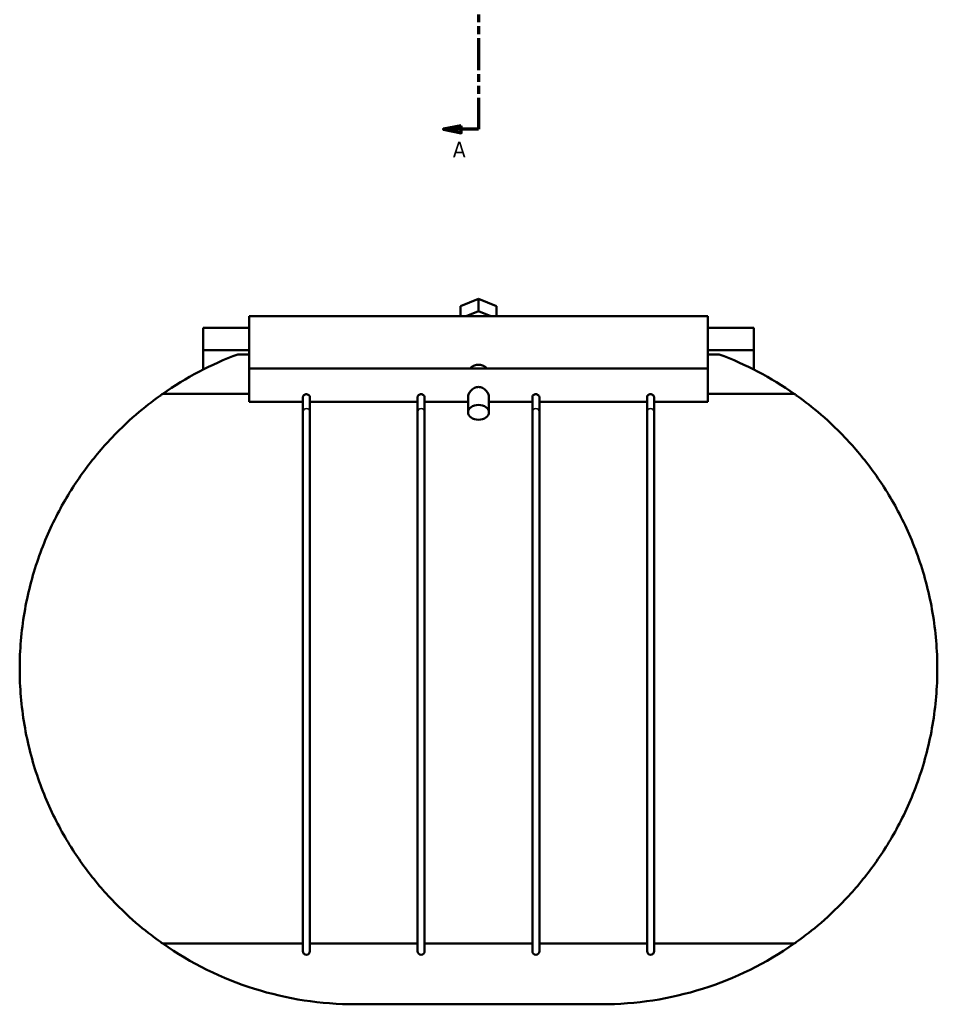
# Model space of a CAD drawing. Header units: millimetres. Extents: x -172 to 1318, y -290 to 861.
# Tile 1 of 6: x 253 to 516, y -290 to -8. Entities that reach past the tile are written whole.
import ezdxf

# ---------------------------------------------------------------- set-up
doc = ezdxf.new("R2010")
doc.units = ezdxf.units.MM
doc.linetypes.add('DOUBLE_DASH_CHAIN', pattern=[1.2403, 0.6614, -0.0827, 0.1654, -0.0827, 0.1654, -0.0827])
for name, color, linetype, lineweight in [('Section Line (ANSI)', 7, 'DOUBLE_DASH_CHAIN', 70), ('Visible (ANSI)', 7, 'Continuous', 50), ('Visible Narrow (ANSI)', 7, 'Continuous', 35)]:
    doc.layers.add(name, color=color, linetype=linetype, lineweight=lineweight)
doc.styles.add('Label Text (ANSI)', font='tahoma.ttf')

# ---------------------------------------------------------------- blocks, each defined once
blk = doc.blocks.new('2dTransSection0')
at = {"layer": 'Section Line (ANSI)', "linetype": 'Continuous'}
for p, q in [((379.76, 449.82), (374.76, 448.82)), ((379.76, 447.82), (379.76, 449.82)), ((379.76, 448.82), (374.76, 448.82)), ((374.76, 448.82), (379.76, 447.82)), ((384.76, 448.82), (379.76, 448.82)), ((384.76, 448.82), (384.76, 439.82)), ((384.76, -30), (384.76, -39)), ((379.76, -38), (374.76, -39)), ((379.76, -39), (374.76, -39)), ((374.76, -39), (379.76, -40)), ((379.76, -40), (379.76, -38)), ((384.76, -39), (379.76, -39))]:
    blk.add_line(p, q, dxfattribs=at)
at = {"layer": 'Section Line (ANSI)', "linetype": 'DOUBLE_DASH_CHAIN', "ltscale": 13.78732}
blk.add_line((384.76, 448.82), (384.76, -39), dxfattribs=at)
at = {"layer": 'Section Line (ANSI)', "linetype": 'Continuous', "flags": 128}
for points in [[(379.76, 449.82), (374.76, 448.82), (379.76, 447.82), (379.76, 449.82)], [(379.76, -38), (374.76, -39), (379.76, -40), (379.76, -38)]]:
    blk.add_lwpolyline(points, dxfattribs=at)
at = {"layer": 'Section Line (ANSI)'}
for points in [[(379.76, 449.82), (374.76, 448.82), (379.76, 447.82), (379.76, 449.82)], [(379.76, -38), (374.76, -39), (379.76, -40), (379.76, -38)]]:
    blk.add_solid(points, dxfattribs=at)
at = {"layer": 'Section Line (ANSI)', "char_height": 4.57, "attachment_point": 7, "style": 'Label Text (ANSI)'}
for insert in [(377.4, 452.32), (377.4, -47.07)]:
    blk.add_mtext('A', dxfattribs=dict(at, insert=insert))

msp = doc.modelspace()

# ---------------------------------------------------------------- linework, layer by layer
at = {"layer": 'Visible (ANSI)'}
for p, q in [((379.563, -89.721), (384.759, -87.6)), ((379.563, -92.566), (379.563, -89.721)), ((384.759, -87.6), (389.955, -89.721)), ((384.759, -91.135), (384.759, -87.6)), ((389.955, -89.721), (389.955, -92.566)), ((319.009, -92.566), (319.009, -107.549)), ((319.009, -92.566), (450.509, -92.566)), ((384.759, -91.135), (381.254, -92.566)), ((388.264, -92.566), (384.759, -91.135)), ((450.509, -107.549), (450.509, -92.566)), ((319.009, -95.945), (305.859, -95.945)), ((305.859, -95.945), (305.859, -102.292)), ((463.659, -95.945), (450.509, -95.945)), ((463.659, -102.292), (463.659, -95.945)), ((319.009, -102.292), (305.859, -102.292)), ((305.859, -107.883), (305.859, -102.292)), ((319.009, -103.53), (315.759, -103.53)), ((463.659, -102.292), (450.509, -102.292)), ((453.76, -103.53), (450.509, -103.53)), ((463.659, -102.292), (463.659, -107.883)), ((319.009, -107.549), (319.009, -117.149)), ((319.009, -107.549), (450.509, -107.549)), ((450.509, -117.149), (450.509, -107.549)), ((319.009, -114.86), (294.244, -114.86)), ((475.274, -114.86), (450.509, -114.86)), ((319.009, -117.149), (334.447, -117.149)), ((334.447, -115.742), (334.447, -119.947)), ((336.447, -119.947), (336.447, -115.742)), ((336.447, -117.149), (367.322, -117.149)), ((367.322, -115.742), (367.322, -119.947)), ((369.322, -119.947), (369.322, -115.742)), ((369.322, -117.149), (381.759, -117.149)), ((381.759, -120.127), (381.759, -115.743)), ((387.759, -120.127), (387.759, -115.743)), ((387.759, -117.149), (400.197, -117.149)), ((400.197, -115.742), (400.197, -119.947)), ((402.197, -119.947), (402.197, -115.742)), ((402.197, -117.149), (433.072, -117.149)), ((433.072, -115.742), (433.072, -119.947)), ((435.072, -119.947), (435.072, -115.742)), ((435.072, -117.149), (450.509, -117.149)), ((334.447, -119.947), (334.447, -274.645)), ((336.447, -274.645), (336.447, -119.947)), ((367.322, -119.947), (367.322, -274.645)), ((369.322, -274.645), (369.322, -119.947)), ((400.197, -119.947), (400.197, -274.645)), ((402.197, -274.645), (402.197, -119.947)), ((433.072, -119.947), (433.072, -274.645)), ((435.072, -274.645), (435.072, -119.947)), ((294.244, -272.429), (334.447, -272.429)), ((336.447, -272.429), (367.322, -272.429)), ((369.322, -272.429), (400.197, -272.429)), ((402.197, -272.429), (433.072, -272.429)), ((435.072, -272.429), (475.274, -272.429)), ((420.044, -289.86), (349.475, -289.86))]:
    msp.add_line(p, q, dxfattribs=at)
for centre, radius, start, end in [((349.475, -193.645), 96.216, 110.51318, 125.03184), ((420.044, -193.645), 96.216, 54.96816, 69.48682), ((349.475, -193.645), 96.216, 234.96816, 270), ((420.044, -193.645), 96.216, 270, 305.03184), ((335.447, -274.645), 1, 180, 0), ((368.322, -274.645), 1, 180, 0), ((401.197, -274.645), 1, 180, 0), ((434.072, -274.645), 1, 180, 0)]:
    msp.add_arc(centre, radius, start, end, dxfattribs=at)
msp.add_ellipse((384.759, -120.127), major_axis=(3, 0), ratio=0.7071068, dxfattribs=at)
for points, knots in [([(382.371, -107.549), (382.455, -107.456), (382.544, -107.368), (382.903, -107.057), (383.239, -106.848), (383.977, -106.566), (384.38, -106.493), (384.759, -106.493), (385.139, -106.493), (385.542, -106.566), (386.28, -106.848), (386.616, -107.057), (386.975, -107.368), (387.064, -107.456), (387.147, -107.549)], [1.55330104, 1.55330104, 1.55330104, 1.55330104, 1.59363861, 1.59363861, 1.70749294, 1.70749294, 1.82134726, 1.82134726, 1.82134726, 1.93520159, 1.93520159, 2.04905591, 2.04905591, 2.08939349, 2.08939349, 2.08939349, 2.08939349]), ([(381.759, -115.743), (381.759, -115.468), (381.839, -115.144), (382.149, -114.493), (382.379, -114.167), (382.899, -113.617), (383.229, -113.354), (383.962, -112.982), (384.368, -112.877), (384.759, -112.877)], [1.40367284, 1.40367284, 1.40367284, 1.40367284, 1.52018155, 1.52018155, 1.63669026, 1.63669026, 1.75412702, 1.75412702, 1.87156378, 1.87156378, 1.87156378, 1.87156378]), ([(384.759, -112.877), (385.151, -112.877), (385.556, -112.982), (386.29, -113.354), (386.619, -113.617), (387.14, -114.167), (387.369, -114.493), (387.679, -115.144), (387.759, -115.468), (387.759, -115.743)], [0, 0, 0, 0, 0.11743676, 0.11743676, 0.23487353, 0.23487353, 0.35138224, 0.35138224, 0.46789095, 0.46789095, 0.46789095, 0.46789095]), ([(253.259, -193.645), (253.259, -188.319), (253.71, -182.899), (255.505, -172.289), (256.849, -167.099), (260.237, -157.3), (262.285, -152.68), (266.772, -144.243), (269.211, -140.426), (274.181, -133.587), (276.914, -130.336), (282.361, -124.588), (285.077, -122.087), (289.939, -117.994), (292.085, -116.396), (293.835, -115.148), (294.047, -114.998), (294.244, -114.86)], [13.0489667, 13.0489667, 13.0489667, 13.0489667, 14.6467782, 14.6467782, 16.2445897, 16.2445897, 17.8424012, 17.8424012, 19.4402128, 19.4402128, 21.1046429, 21.1046429, 22.7690731, 22.7690731, 24.4335032, 24.4335032, 24.6799124, 24.6799124, 24.6799124, 24.6799124]), ([(334.447, -115.742), (334.447, -115.652), (334.471, -115.56), (334.566, -115.379), (334.636, -115.293), (334.815, -115.142), (334.923, -115.078), (335.163, -114.989), (335.291, -114.964), (335.43, -114.961), (335.438, -114.961), (335.447, -114.961)], [0.63207692, 0.63207692, 0.63207692, 0.63207692, 0.67029173, 0.67029173, 0.70887027, 0.70887027, 0.74840639, 0.74840639, 0.7875947, 0.7875947, 0.79010401, 0.79010401, 0.79010401, 0.79010401]), ([(335.447, -114.961), (335.566, -114.961), (335.683, -114.979), (335.915, -115.052), (336.025, -115.109), (336.216, -115.251), (336.295, -115.336), (336.407, -115.518), (336.439, -115.613), (336.446, -115.719), (336.447, -115.731), (336.447, -115.742)], [0.15802709, 0.15802709, 0.15802709, 0.15802709, 0.193695, 0.193695, 0.23224912, 0.23224912, 0.27181246, 0.27181246, 0.3110018, 0.3110018, 0.31604987, 0.31604987, 0.31604987, 0.31604987]), ([(367.322, -115.742), (367.322, -115.652), (367.346, -115.56), (367.441, -115.379), (367.511, -115.293), (367.69, -115.142), (367.798, -115.078), (368.038, -114.989), (368.166, -114.964), (368.305, -114.961), (368.313, -114.961), (368.322, -114.961)], [0.63207692, 0.63207692, 0.63207692, 0.63207692, 0.67029173, 0.67029173, 0.70887027, 0.70887027, 0.74840639, 0.74840639, 0.7875947, 0.7875947, 0.79010401, 0.79010401, 0.79010401, 0.79010401]), ([(368.322, -114.961), (368.441, -114.961), (368.558, -114.979), (368.79, -115.052), (368.9, -115.109), (369.091, -115.251), (369.17, -115.336), (369.282, -115.518), (369.314, -115.613), (369.321, -115.719), (369.322, -115.731), (369.322, -115.742)], [0.15802709, 0.15802709, 0.15802709, 0.15802709, 0.193695, 0.193695, 0.23224912, 0.23224912, 0.27181246, 0.27181246, 0.3110018, 0.3110018, 0.31604987, 0.31604987, 0.31604987, 0.31604987]), ([(400.197, -115.742), (400.197, -115.652), (400.221, -115.56), (400.316, -115.379), (400.386, -115.293), (400.565, -115.142), (400.673, -115.078), (400.913, -114.989), (401.041, -114.964), (401.18, -114.961), (401.188, -114.961), (401.197, -114.961)], [0.63207692, 0.63207692, 0.63207692, 0.63207692, 0.67029173, 0.67029173, 0.70887027, 0.70887027, 0.74840639, 0.74840639, 0.7875947, 0.7875947, 0.79010401, 0.79010401, 0.79010401, 0.79010401]), ([(401.197, -114.961), (401.316, -114.961), (401.433, -114.979), (401.665, -115.052), (401.775, -115.109), (401.966, -115.251), (402.045, -115.336), (402.157, -115.518), (402.189, -115.613), (402.196, -115.719), (402.197, -115.731), (402.197, -115.742)], [0.15802709, 0.15802709, 0.15802709, 0.15802709, 0.193695, 0.193695, 0.23224912, 0.23224912, 0.27181246, 0.27181246, 0.3110018, 0.3110018, 0.31604987, 0.31604987, 0.31604987, 0.31604987]), ([(433.072, -115.742), (433.072, -115.652), (433.096, -115.56), (433.191, -115.379), (433.261, -115.293), (433.44, -115.142), (433.548, -115.078), (433.788, -114.989), (433.916, -114.964), (434.055, -114.961), (434.063, -114.961), (434.072, -114.961)], [0.63207692, 0.63207692, 0.63207692, 0.63207692, 0.67029173, 0.67029173, 0.70887027, 0.70887027, 0.74840639, 0.74840639, 0.7875947, 0.7875947, 0.79010401, 0.79010401, 0.79010401, 0.79010401]), ([(434.072, -114.961), (434.191, -114.961), (434.308, -114.979), (434.54, -115.052), (434.65, -115.109), (434.841, -115.251), (434.92, -115.336), (435.032, -115.518), (435.064, -115.613), (435.071, -115.719), (435.072, -115.731), (435.072, -115.742)], [0.15802709, 0.15802709, 0.15802709, 0.15802709, 0.193695, 0.193695, 0.23224912, 0.23224912, 0.27181246, 0.27181246, 0.3110018, 0.3110018, 0.31604987, 0.31604987, 0.31604987, 0.31604987]), ([(475.274, -114.86), (475.472, -114.998), (475.684, -115.148), (477.434, -116.396), (479.579, -117.994), (484.442, -122.087), (487.157, -124.588), (492.605, -130.336), (495.337, -133.587), (500.308, -140.426), (502.746, -144.243), (507.234, -152.68), (509.282, -157.3), (512.67, -167.099), (514.013, -172.289), (515.809, -182.899), (516.259, -188.319), (516.259, -193.645)], [27.5159544, 27.5159544, 27.5159544, 27.5159544, 27.7623635, 27.7623635, 29.4267937, 29.4267937, 31.0912238, 31.0912238, 32.755654, 32.755654, 34.3534655, 34.3534655, 35.951277, 35.951277, 37.5490885, 37.5490885, 39.1469001, 39.1469001, 39.1469001, 39.1469001]), ([(294.244, -272.429), (294.047, -272.291), (293.835, -272.141), (292.085, -270.893), (289.939, -269.296), (285.077, -265.202), (282.361, -262.702), (276.914, -256.953), (274.181, -253.702), (269.211, -246.864), (266.772, -243.046), (262.285, -234.61), (260.237, -229.989), (256.849, -220.191), (255.505, -215.001), (253.71, -204.391), (253.259, -198.971), (253.259, -193.645)], [1.418021, 1.418021, 1.418021, 1.418021, 1.6644301, 1.6644301, 3.3288603, 3.3288603, 4.9932904, 4.9932904, 6.6577206, 6.6577206, 8.2555321, 8.2555321, 9.8533436, 9.8533436, 11.4511552, 11.4511552, 13.0489667, 13.0489667, 13.0489667, 13.0489667]), ([(516.259, -193.645), (516.259, -198.971), (515.809, -204.391), (514.013, -215.001), (512.67, -220.191), (509.282, -229.989), (507.234, -234.61), (502.746, -243.046), (500.308, -246.864), (495.337, -253.702), (492.605, -256.953), (487.157, -262.702), (484.442, -265.202), (479.579, -269.296), (477.434, -270.893), (475.684, -272.141), (475.472, -272.291), (475.274, -272.429)], [39.1469001, 39.1469001, 39.1469001, 39.1469001, 40.7447116, 40.7447116, 42.3425231, 42.3425231, 43.9403346, 43.9403346, 45.5381461, 45.5381461, 47.2025763, 47.2025763, 48.8670064, 48.8670064, 50.5314366, 50.5314366, 50.7778457, 50.7778457, 50.7778457, 50.7778457])]:
    msp.add_open_spline(points, degree=3, knots=knots, dxfattribs=at)
at = {"layer": 'Visible Narrow (ANSI)'}
for centre, major_axis, start_param, end_param in [((335.447, -119.947), (1, 0), 0.1570796, 2.984513), ((368.322, -119.947), (1, 0), 0.1570796, 2.984513), ((401.197, -119.947), (-1, 0), 3.2986723, 6.1261057), ((434.072, -119.947), (-1, 0), 3.2986723, 6.1261057)]:
    msp.add_ellipse(centre, major_axis=major_axis, ratio=0.9098522, start_param=start_param, end_param=end_param, dxfattribs=at)

# ---------------------------------------------------------------- block references
at = {"layer": 'Section Line (ANSI)'}
msp.add_blockref('2dTransSection0', (0, 0), dxfattribs=at)

doc.saveas('drawing.dxf')
